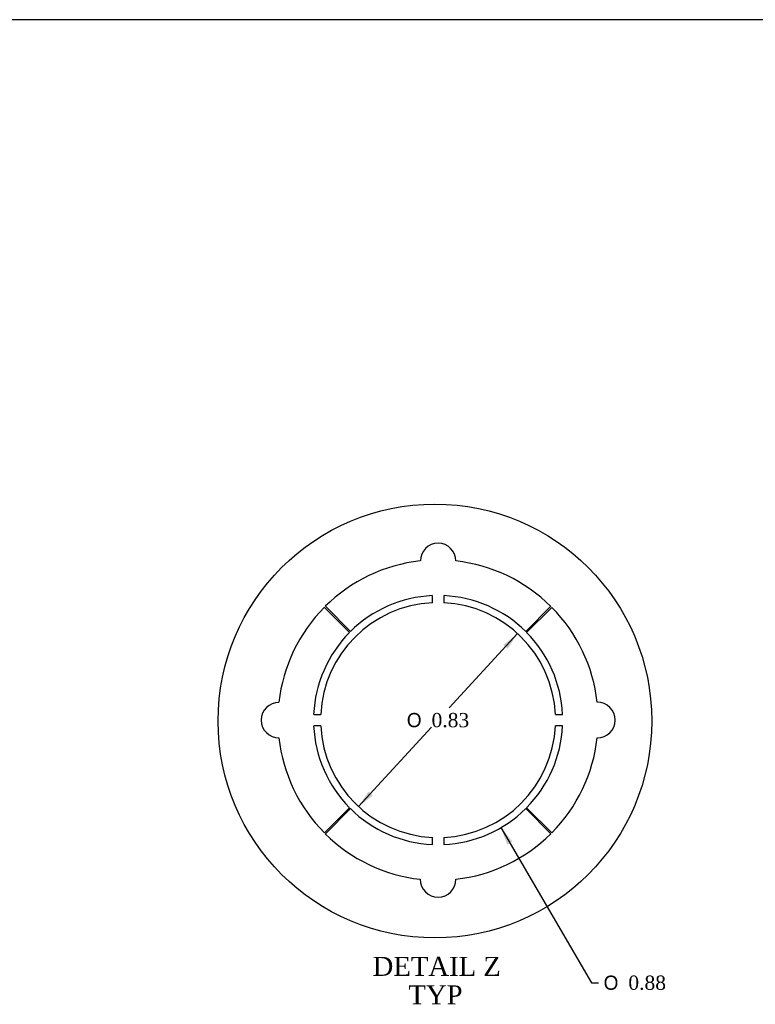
# Model space of a CAD drawing. Header units: inches. Extents: x 1 to 299, y -2 to 199.
# Tile 4 of 14: x 79 to 156, y 95 to 199. Entities that reach past the tile are written whole.
import ezdxf
from ezdxf.enums import TextEntityAlignment as Align
from ezdxf.lldxf.tags import DXFTag

# ---------------------------------------------------------------- set-up
doc = ezdxf.new("R2010")
doc.units = ezdxf.units.IN
doc.header["$MEASUREMENT"] = 0
doc.layers.add('COM70724-6', color=7, linetype='Continuous')
doc.layers.add('Default', color=7, linetype='Continuous')
doc.styles.add('SEACAD_Solid_Edge_ANSI1_Symbols', font='txt')
doc.styles.add('SEACAD_Times_New_Roman', font='times.ttf')
tags = doc.linetypes.add('CENTER2', pattern=[1.125, 0.75, -0.125, 0.125, -0.125]).pattern_tags.tags
tags[10:11] = [DXFTag(74, 4), DXFTag(75, 0), DXFTag(340, '0'), DXFTag(46, 0.0), DXFTag(50, 0.0), DXFTag(44, 0.0), DXFTag(45, 0.0)]
tags[8:9] = [DXFTag(74, 4), DXFTag(75, 0), DXFTag(340, '0'), DXFTag(46, 0.0), DXFTag(50, 0.0), DXFTag(44, 0.0), DXFTag(45, 0.0)]
tags[6:7] = [DXFTag(74, 4), DXFTag(75, 0), DXFTag(340, '0'), DXFTag(46, 0.0), DXFTag(50, 0.0), DXFTag(44, 0.0), DXFTag(45, 0.0)]
tags[4:5] = [DXFTag(74, 4), DXFTag(75, 0), DXFTag(340, '0'), DXFTag(46, 0.0), DXFTag(50, 0.0), DXFTag(44, 0.0), DXFTag(45, 0.0)]
doc.dimstyles.new('HAMMOND_(STH_-_300x200)', dxfattribs={"dimtxt": 1.5, "dimasz": 1.875, "dimexe": 0.75, "dimexo": 0.75, "dimgap": 0.375, "dimtad": 0, "dimtih": 1, "dimtoh": 1, "dimzin": 0, "dimdsep": 46, "dimtxsty": 'SEACAD_Times_New_Roman', "dimblk1": '_SE_FILLED', "dimblk2": '_SE_FILLED', "dimsah": 1, "dimcen": 0.75, "dimadec": 0, "dimazin": 0, "dimtfac": 0.8, "dimtofl": 0, "dimtmove": 1, "dimatfit": 3, "dimfxl": 1, "dimtolj": 1, "dimtzin": 0, "dimarcsym": 0})

# ---------------------------------------------------------------- blocks, each defined once
blk = doc.blocks.new('SE7')
at = {"layer": 'COM70724-6', "color": 7, "linetype": 'Continuous'}
for p, q in [((122.38, 137.49), (122.38, 138.24)), ((123.58, 138.24), (123.58, 137.49)), ((111, 137.01), (113.66, 134.37)), ((113.74, 134.45), (111.1, 137.12)), ((134.86, 137.12), (132.22, 134.45)), ((132.3, 134.37), (134.96, 137.01)), ((109.87, 125.73), (110.62, 125.73)), ((135.34, 125.73), (136.09, 125.73)), ((110.62, 124.53), (109.87, 124.53)), ((136.09, 124.53), (135.34, 124.53)), ((113.66, 115.89), (111, 113.25)), ((111.1, 113.15), (113.74, 115.81)), ((132.22, 115.81), (134.86, 113.15)), ((134.96, 113.25), (132.3, 115.89)), ((122.38, 112.02), (122.38, 112.77)), ((123.58, 112.77), (123.58, 112.02))]:
    blk.add_line(p, q, dxfattribs=at)
for centre, radius, start, end in [((122.98, 141.9), 1.87, 0, 180), ((122.98, 125.13), 16.88, 96.3794, 134.75), ((122.98, 125.13), 16.87, 45.25, 83.6206), ((122.98, 125.13), 13.13, 92.6201, 134.75), ((122.98, 125.13), 13.13, 45.25, 87.3799), ((122.98, 125.13), 16.88, 135.25, 173.6206), ((122.98, 125.13), 12.38, 92.7791, 177.2209), ((122.98, 125.13), 12.38, 2.7791, 87.2209), ((122.98, 125.13), 16.87, 6.3794, 44.75), ((122.98, 125.13), 13.13, 135.25, 177.3799), ((122.98, 125.13), 13.13, 2.6201, 44.75), ((106.21, 125.13), 1.87, 90, 270), ((139.75, 125.13), 1.88, 270, 90), ((122.98, 125.13), 13.13, 182.6201, 224.75), ((122.98, 125.13), 12.38, 182.7791, 267.2209), ((122.98, 125.13), 12.38, 272.7791, 357.2209), ((122.98, 125.13), 13.13, 315.25, 357.3799), ((122.98, 125.13), 16.88, 186.3794, 224.75), ((122.98, 125.13), 16.87, 315.25, 353.6206), ((122.98, 125.13), 13.13, 225.25, 267.3799), ((122.98, 125.13), 13.13, 272.6201, 314.75), ((122.98, 125.13), 16.88, 225.25, 263.6206), ((122.98, 125.13), 16.87, 276.3794, 314.75), ((122.98, 108.36), 1.88, 180, 0)]:
    blk.add_arc(centre, radius, start, end, dxfattribs=at)
blk = doc.blocks.new('DMBLK1084')
at = {"layer": 'Default', "linetype": 'Continuous', "transparency": 16777216}
for points in [[(129.86, 133.07), (130.32, 132.65), (131.35, 134.24)], [(115.64, 117.61), (114.6, 116.02), (116.1, 117.19)]]:
    blk.add_hatch(color=7, dxfattribs=at).paths.add_polyline_path(points)
at = {"layer": 'Default', "color": 7, "linetype": 'Continuous', "transparency": 16777216}
for p, q in [((124.15, 126.41), (131.35, 134.24)), ((114.6, 116.02), (122.29, 124.38))]:
    blk.add_line(p, q, dxfattribs=at)
for s, style, p in [('O', 'SEACAD_Solid_Edge_ANSI1_Symbols', (119.68, 125.88)), ('0.83', 'SEACAD_Times_New_Roman', (122.29, 125.88))]:
    blk.add_text(s, height=1.5, dxfattribs=dict(at, style=style)).set_placement(p, align=Align.TOP_LEFT)
blk = doc.blocks.new('_SE_FILLED')
at = {"color": 0}
blk.add_line((0, 0), (-1, 0), dxfattribs=at)
blk.add_solid([(0, 0), (-1, -0.1665), (-1, 0.1665), (0, 0)], dxfattribs=at)
blk = doc.blocks.new('DMBLK1085')
at = {"layer": 'Default', "linetype": 'Continuous', "transparency": 16777216}
blk.add_hatch(color=7, dxfattribs=at).paths.add_polyline_path([(130.81, 112.34), (129.6, 113.8), (130.27, 112.02)])
at = {"layer": 'Default', "color": 7, "linetype": 'Continuous', "transparency": 16777216}
for p, q in [((129.6, 113.8), (139.14, 97.46)), ((139.14, 97.46), (139.89, 97.46))]:
    blk.add_line(p, q, dxfattribs=at)
for s, style, p in [('O', 'SEACAD_Solid_Edge_ANSI1_Symbols', (140.42, 98.21)), ('0.88', 'SEACAD_Times_New_Roman', (143.03, 98.21))]:
    blk.add_text(s, height=1.5, dxfattribs=dict(at, style=style)).set_placement(p, align=Align.TOP_LEFT)
blk = doc.blocks.new('BORDER')
at = {"layer": 'Default', "color": 7, "linetype": 'Continuous'}
blk.add_line((0, 27.86), (-41.86, 27.86), dxfattribs=at)

msp = doc.modelspace()

# ---------------------------------------------------------------- linework, layer by layer
at = {"color": 7, "linetype": 'CENTER2'}
msp.add_circle((122.647, 125.035), 22.85, dxfattribs=at)

# ---------------------------------------------------------------- block references
at = {"layer": 'Default', "color": 7, "xscale": 7.12, "yscale": 7.12, "zscale": 7.12}
msp.add_blockref('BORDER', (299.411, 0.564), dxfattribs=at)
at = {"layer": 'Default'}
msp.add_blockref('SE7', (0, 0), dxfattribs=at)

# ---------------------------------------------------------------- texts
at = {"layer": 'Default', "color": 7, "linetype": 'Continuous', "style": 'SEACAD_Times_New_Roman'}
for s, p in [('DETAIL Z', (116.083, 100.185)), ('TYP', (119.851, 97.185))]:
    msp.add_text(s, height=2, dxfattribs=at).set_placement(p, align=Align.TOP_LEFT)

# ---------------------------------------------------------------- dimensions: what is measured, and where the dimension line sits
at = {"layer": 'Default', "color": 7, "linetype": 'Continuous'}
for p1, p2, override, picture, middle in [((116.36, 136.4663), (129.5992, 113.7995), {"dimlfac": 0.033333, "dimtmove": 0}, 'DMBLK1085', (139.8948, 97.4565)), ((114.60439, 116.022655), (131.354755, 134.243186), {"dimlfac": 0.033333, "dimtofl": 1}, 'DMBLK1084', (122.979573, 125.132921))]:
    dim = msp.add_diameter_dim_2p(p1=p1, p2=p2, text='\\A1;<>', dimstyle='HAMMOND_(STH_-_300x200)', override=override, dxfattribs=at)
    dim.commit()
    dim.dimension.update_dxf_attribs({"geometry": picture, "text_midpoint": middle, "dimtype": 163})

doc.saveas('drawing.dxf')
